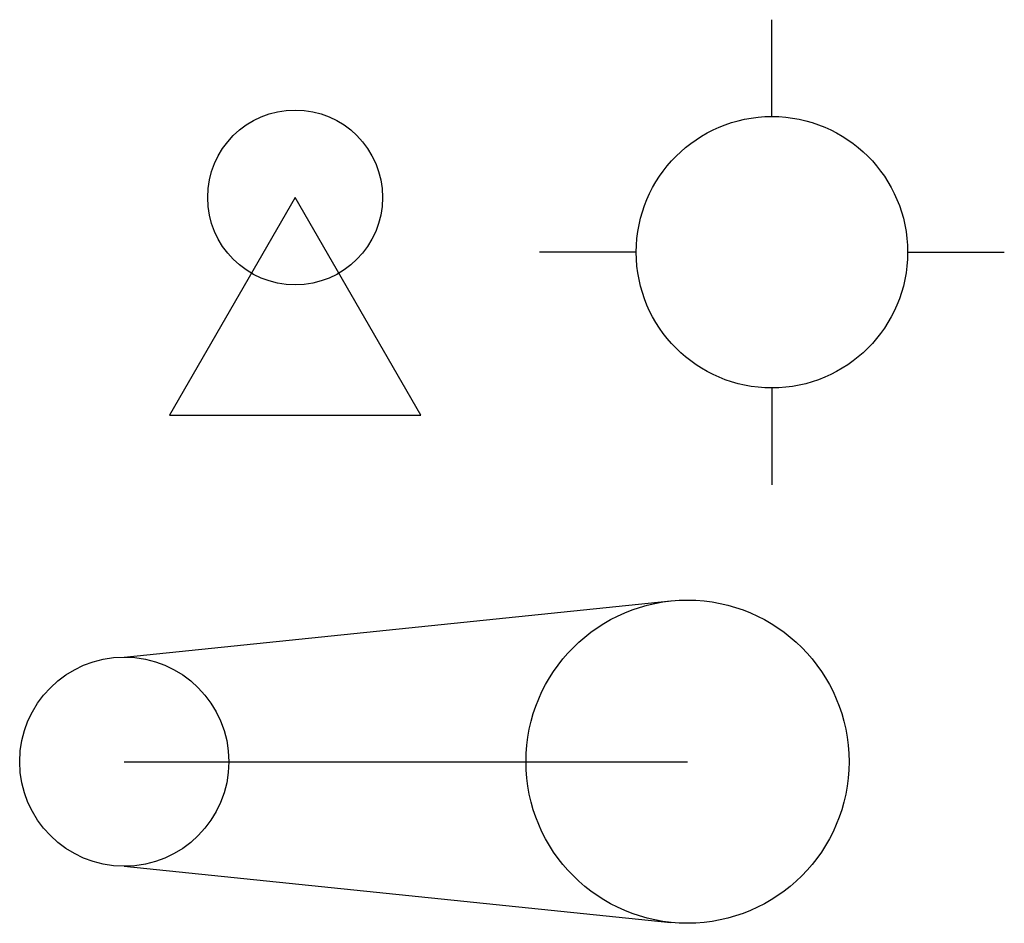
# Model space of a CAD drawing. Header units: millimetres. Extents: x 959 to 1977, y 1275 to 2209.
import ezdxf

# ---------------------------------------------------------------- set-up
doc = ezdxf.new("R2010")
doc.units = ezdxf.units.MM

msp = doc.modelspace()

# ---------------------------------------------------------------- linework, layer by layer
for p, q in [((1736.7, 2109.4), (1736.7, 2209.4)), ((1596.4, 1969.1), (1496.4, 1969.1)), ((1877, 1969.1), (1977, 1969.1)), ((1736.7, 1828.8), (1736.7, 1828.8)), ((1736.7, 1828.8), (1736.7, 1728.8)), ((1066.9, 1550.6), (1632.3, 1608.6)), ((1066.9, 1442.5), (1649.4, 1442.5)), ((1066.9, 1334.4), (1632.3, 1276.3))]:
    msp.add_line(p, q)
msp.add_lwpolyline([(1243.6, 2025.7), (1113.6, 1800.7), (1373.5, 1800.7)], close=True)
for centre, radius in [((1243.6, 2025.7), 90.4), ((1736.7, 1969.1), 140.3), ((1649.4, 1442.5), 167), ((1066.9, 1442.5), 108.1)]:
    msp.add_circle(centre, radius)

doc.saveas('drawing.dxf')
